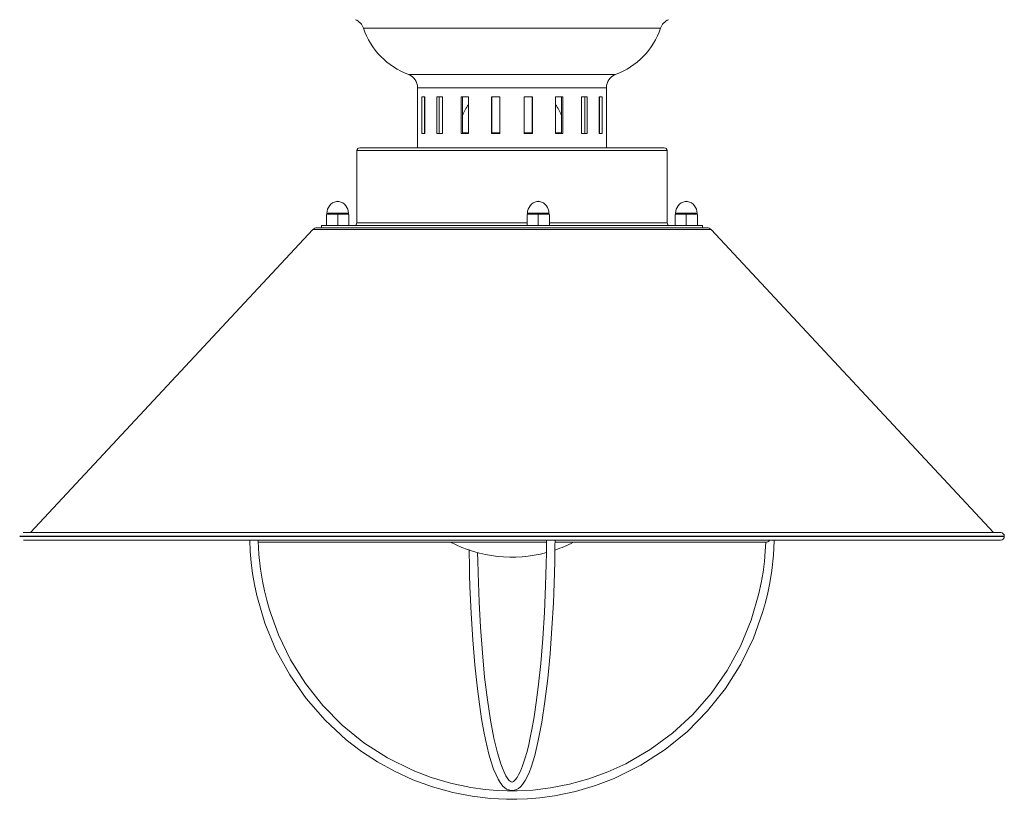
# Model space of a CAD drawing. Header units: millimetres. Extents: x -229 to 562, y -1615 to 177.
# Tile 1 of 10: x -229 to 120, y -1601 to -1324. Entities that reach past the tile are written whole.
import ezdxf

# ---------------------------------------------------------------- set-up
doc = ezdxf.new("R2010")
doc.units = ezdxf.units.MM

msp = doc.modelspace()

# ---------------------------------------------------------------- linework, layer by layer
at = {"color": 8, "linetype": 'Continuous', "lineweight": 15}
for p, q in [((-2.05, -1327.26), (-107.37, -1327.26)), ((-91.44, -1343.69), (-17.97, -1343.69)), ((-21.21, -1348.37), (-88.2, -1348.37)), ((0.29, -1370.68), (-109.71, -1370.68)), ((-116.06, -1388.7), (-116.96, -1388.7)), ((-44.95, -1388.7), (-45.86, -1388.7)), ((7.55, -1388.7), (6.65, -1388.7)), ((-112.7, -1392.91), (-120.32, -1392.91)), ((-109.71, -1396.28), (-49.37, -1396.28)), ((-41.59, -1392.91), (-49.21, -1392.91)), ((-41.43, -1396.28), (0.29, -1396.28)), ((10.91, -1392.91), (3.29, -1392.91)), ((15.89, -1398.72), (-125.3, -1398.72)), ((-229.25, -1507.45), (119.83, -1507.45)), ((-229.25, -1507.58), (119.83, -1507.58))]:
    msp.add_line(p, q, dxfattribs=at)
at = {"color": 7, "linetype": 'Continuous', "lineweight": 15}
for p, q in [((-88.2, -1348.37), (-88.2, -1351.57)), ((-21.21, -1351.57), (-21.21, -1348.37)), ((-88.16, -1351.57), (-88.2, -1351.57)), ((-88.16, -1364.57), (-88.16, -1351.57)), ((-85.63, -1351.57), (-86.66, -1351.57)), ((-86.66, -1351.57), (-86.66, -1364.57)), ((-85.72, -1351.57), (-85.72, -1364.57)), ((-85.63, -1364.57), (-85.63, -1351.57)), ((-79.37, -1351.57), (-81.3, -1351.57)), ((-81.3, -1351.57), (-81.3, -1364.57)), ((-80.53, -1351.57), (-80.53, -1364.57)), ((-79.37, -1364.57), (-79.37, -1351.57)), ((-70.14, -1351.57), (-72.73, -1351.57)), ((-72.73, -1351.57), (-72.73, -1364.57)), ((-72.23, -1351.57), (-72.23, -1364.57)), ((-70.14, -1364.57), (-70.14, -1351.57)), ((-59.04, -1351.57), (-61.99, -1351.57)), ((-61.99, -1351.57), (-61.99, -1364.57)), ((-61.82, -1351.57), (-61.82, -1364.57)), ((-59.04, -1364.57), (-59.04, -1351.57)), ((-47.42, -1351.57), (-50.37, -1351.57)), ((-50.37, -1351.57), (-50.37, -1364.57)), ((-47.59, -1364.57), (-47.59, -1351.57)), ((-47.42, -1364.57), (-47.42, -1351.57)), ((-36.68, -1351.57), (-39.28, -1351.57)), ((-39.28, -1351.57), (-39.28, -1364.57)), ((-37.18, -1364.57), (-37.18, -1351.57)), ((-36.68, -1364.57), (-36.68, -1351.57)), ((-28.11, -1351.57), (-30.04, -1351.57)), ((-30.04, -1351.57), (-30.04, -1364.57)), ((-28.88, -1364.57), (-28.88, -1351.57)), ((-28.11, -1364.57), (-28.11, -1351.57)), ((-22.75, -1351.57), (-23.78, -1351.57)), ((-23.78, -1351.57), (-23.78, -1364.57)), ((-23.69, -1364.57), (-23.69, -1351.57)), ((-22.75, -1364.57), (-22.75, -1351.57)), ((-21.21, -1351.57), (-21.25, -1351.57)), ((-21.25, -1351.57), (-21.25, -1364.57)), ((-88.2, -1364.57), (-88.2, -1369.68)), ((-88.2, -1364.57), (-88.16, -1364.57)), ((-86.66, -1364.57), (-85.63, -1364.57)), ((-81.3, -1364.57), (-79.37, -1364.57)), ((-72.73, -1364.57), (-70.14, -1364.57)), ((-70.14, -1364.39), (-72.23, -1364.39)), ((-61.99, -1364.57), (-59.04, -1364.57)), ((-59.04, -1364.39), (-61.82, -1364.39)), ((-47.59, -1364.39), (-50.37, -1364.39)), ((-50.37, -1364.57), (-47.42, -1364.57)), ((-37.18, -1364.39), (-39.28, -1364.39)), ((-39.28, -1364.57), (-36.68, -1364.57)), ((-30.04, -1364.57), (-28.11, -1364.57)), ((-23.78, -1364.57), (-22.75, -1364.57)), ((-21.25, -1364.57), (-21.21, -1364.57)), ((-21.21, -1369.68), (-21.21, -1364.57)), ((-109.71, -1370.68), (-109.71, -1396.28)), ((-108.71, -1369.68), (-0.71, -1369.68)), ((0.29, -1396.28), (0.29, -1370.68)), ((-120.48, -1393.38), (-118.49, -1393.22)), ((-120.48, -1393.22), (-112.54, -1393.22)), ((-120.48, -1393.38), (-120.48, -1397.12)), ((-120.32, -1392.91), (-120.32, -1393.22)), ((-118.49, -1393.22), (-116.51, -1393.38)), ((-116.51, -1393.38), (-114.53, -1393.22)), ((-116.51, -1393.38), (-116.51, -1397.12)), ((-114.53, -1393.22), (-112.54, -1393.38)), ((-112.7, -1393.22), (-112.7, -1392.91)), ((-112.54, -1393.38), (-112.54, -1397.12)), ((-49.37, -1393.38), (-47.39, -1393.22)), ((-49.37, -1393.22), (-41.43, -1393.22)), ((-49.37, -1393.38), (-49.37, -1397.12)), ((-49.21, -1392.91), (-49.21, -1393.22)), ((-47.39, -1393.22), (-45.4, -1393.38)), ((-45.4, -1393.38), (-43.42, -1393.22)), ((-45.4, -1393.38), (-45.4, -1397.12)), ((-43.42, -1393.22), (-41.43, -1393.38)), ((-41.59, -1393.22), (-41.59, -1392.91)), ((-41.43, -1393.38), (-41.43, -1397.12)), ((3.13, -1393.22), (11.07, -1393.22)), ((3.13, -1393.38), (5.11, -1393.22)), ((3.13, -1393.38), (3.13, -1397.12)), ((3.29, -1392.91), (3.29, -1393.22)), ((5.11, -1393.22), (7.1, -1393.38)), ((7.1, -1393.38), (9.08, -1393.22)), ((7.1, -1393.38), (7.1, -1397.12)), ((9.08, -1393.22), (11.07, -1393.38)), ((10.91, -1393.22), (10.91, -1392.91)), ((11.07, -1393.38), (11.07, -1397.12)), ((-125.3, -1398.72), (-225.4, -1506.14)), ((-123.84, -1398.08), (14.42, -1398.08)), ((-122.21, -1397.28), (-122.21, -1398.08)), ((12.79, -1397.28), (-122.21, -1397.28)), ((-43.42, -1397.28), (-45.4, -1397.12)), ((-41.43, -1397.12), (-43.42, -1397.28)), ((12.79, -1398.08), (12.79, -1397.28)), ((115.99, -1506.14), (15.89, -1398.72)), ((-228.01, -1506.15), (118.59, -1506.15)), ((118.42, -1506.14), (-227.83, -1506.14)), ((119.83, -1507.58), (119.83, -1507.45)), ((-227.95, -1508.88), (118.53, -1508.88)), ((-144.71, -1509.58), (-42.44, -1509.58)), ((-39.46, -1509.58), (35.29, -1509.58))]:
    msp.add_line(p, q, dxfattribs=at)
at = {"color": 7, "linetype": 'Continuous', "lineweight": 15, "flags": 128}
for points in [[(-147.68, -1508.88), (-147.51, -1512.92), (-147.18, -1516.8), (-146.69, -1520.68), (-146.02, -1524.59), (-145.19, -1528.5), (-142.34, -1538.26), (-138.43, -1547.71), (-133.52, -1556.68), (-127.68, -1565.05), (-120.98, -1572.74), (-113.48, -1579.63), (-108.09, -1583.76), (-102.42, -1587.47), (-96.38, -1590.83), (-89.88, -1593.81), (-82.93, -1596.36), (-75.74, -1598.36), (-68.84, -1599.7), (-62.34, -1600.48), (-56.66, -1600.77), (-52.97, -1600.78), (-49.26, -1600.63), (-44.86, -1600.27), (-39.66, -1599.55), (-32.2, -1598), (-25.11, -1595.91), (-18.43, -1593.35), (-9.09, -1588.7), (-0.44, -1583.12), (7.47, -1576.69), (14.62, -1569.44), (20.96, -1561.44), (26.39, -1552.79), (30.86, -1543.62), (34.16, -1534.5), (35.16, -1530.96), (36.01, -1527.49), (36.73, -1523.95), (37.43, -1519.56), (38, -1514.23), (38.27, -1509.05), (38.27, -1508.88)], [(-144.68, -1509.18), (-144.72, -1509.09), (-144.81, -1508.91), (-144.83, -1508.88)], [(35.23, -1509.58), (35.1, -1512.73), (34.78, -1516.48), (34.3, -1520.24), (33.66, -1524.02), (32.86, -1527.81), (30.09, -1537.27), (26.31, -1546.42), (21.56, -1555.1), (15.91, -1563.21), (9.41, -1570.64), (2.16, -1577.32), (-5.77, -1583.16), (-14.39, -1588.15), (-20.68, -1591.04), (-27.41, -1593.51), (-34.36, -1595.44), (-41.03, -1596.74), (-47.33, -1597.49), (-52.82, -1597.77), (-56.39, -1597.78), (-59.98, -1597.64), (-64.24, -1597.28), (-69.27, -1596.6), (-76.48, -1595.09), (-83.34, -1593.07), (-89.8, -1590.59), (-98.84, -1586.1), (-107.21, -1580.7), (-114.86, -1574.47), (-121.79, -1567.45), (-127.92, -1559.71), (-133.18, -1551.33), (-137.5, -1542.45), (-140.7, -1533.62), (-141.68, -1530.19), (-142.49, -1526.84), (-143.19, -1523.41), (-143.87, -1519.16), (-144.43, -1513.99), (-144.67, -1509.19)], [(-69.92, -1512.18), (-69.9, -1513.58), (-69.83, -1517.42), (-69.73, -1521.28), (-69.6, -1525.15), (-69.18, -1534.81), (-68.59, -1544.16), (-67.86, -1553.03), (-66.96, -1561.55), (-66.25, -1567.02), (-65.47, -1572.23), (-64.67, -1576.73), (-64.09, -1579.62), (-63.53, -1582.16), (-62.88, -1584.75), (-62.1, -1587.47), (-61.21, -1590.1), (-60.37, -1592.14), (-59.62, -1593.64), (-58.95, -1594.76), (-57.91, -1596.07), (-56.61, -1597.12), (-54.96, -1597.63), (-53.95, -1597.56), (-53.15, -1597.29), (-52.45, -1596.89), (-51.73, -1596.31), (-50.99, -1595.49), (-50.06, -1594.12), (-49.25, -1592.58), (-48.55, -1590.99), (-47.93, -1589.34), (-46.66, -1585.21), (-45.38, -1579.9), (-44.15, -1573.43), (-43.03, -1566.05), (-42.05, -1557.91), (-41.22, -1549.21), (-40.55, -1540.09), (-40.05, -1531.06), (-39.9, -1527.56), (-39.78, -1524.13), (-39.67, -1520.64), (-39.56, -1516.31), (-39.48, -1511.04), (-39.46, -1508.88)], [(-42.46, -1508.88), (-42.46, -1509.65), (-42.51, -1513.46), (-42.58, -1517.27), (-42.68, -1521.1), (-42.8, -1524.94), (-43.23, -1534.52), (-43.8, -1543.79), (-44.53, -1552.58), (-45.41, -1561), (-46.11, -1566.41), (-46.87, -1571.54), (-47.65, -1575.99), (-48.22, -1578.84), (-48.77, -1581.31), (-49.38, -1583.8), (-50.12, -1586.39), (-50.95, -1588.88), (-51.72, -1590.78), (-52.37, -1592.11), (-52.91, -1593.01), (-53.59, -1593.92), (-54.22, -1594.47), (-54.65, -1594.64), (-54.84, -1594.63), (-55.05, -1594.55), (-55.31, -1594.39), (-55.68, -1594.07), (-56.15, -1593.52), (-56.84, -1592.47), (-57.51, -1591.19), (-58.12, -1589.78), (-58.69, -1588.23), (-59.9, -1584.27), (-61.14, -1579.1), (-62.34, -1572.74), (-63.44, -1565.47), (-64.4, -1557.43), (-65.22, -1548.81), (-65.88, -1539.77), (-66.37, -1530.83), (-66.52, -1527.35), (-66.64, -1523.96), (-66.75, -1520.48), (-66.85, -1516.17), (-66.9, -1513.23)]]:
    msp.add_lwpolyline(points, dxfattribs=at)
at = {"color": 7, "linetype": 'Continuous', "lineweight": 15}
for centre, radius, start, end in [((-112.1, -1328.86), 5, 18.7624, 67.6275), ((2.69, -1328.86), 5, 112.3725, 161.2376), ((-82.04, -1318.65), 26.75, 198.7624, 249.4257), ((-27.37, -1318.65), 26.75, 290.5743, 341.2376), ((-93.2, -1348.37), 5, 0, 69.4257), ((-16.21, -1348.37), 5, 110.5743, 180), ((-54.63, -1365.33), 19, 144.722, 157.9348), ((-54.79, -1365.33), 19, 22.0652, 35.278), ((-108.71, -1370.68), 1, 90, 180), ((-0.71, -1370.68), 1, 0, 90), ((-116, -1392.91), 4.32, 102.8396, 180), ((-116.51, -1390.68), 2.03, 77.1604, 102.8396), ((-117.02, -1392.91), 4.32, 0, 77.1604), ((-44.9, -1392.91), 4.32, 102.8396, 180), ((-45.4, -1390.68), 2.03, 77.1604, 102.8396), ((-45.91, -1392.91), 4.32, 0, 77.1604), ((7.61, -1392.91), 4.32, 102.8396, 180), ((7.1, -1390.68), 2.03, 77.1604, 102.8396), ((6.59, -1392.91), 4.32, 0, 77.1604), ((-110.71, -1396.28), 1, 270, 0), ((1.29, -1396.28), 1, 180, 270), ((-123.84, -1400.08), 2, 90, 137.0214), ((14.42, -1400.08), 2, 42.9786, 90), ((118.42, -1507.79), 1.64, 83.833, 90), ((118.53, -1507.58), 1.3, 270, 0), ((118.53, -1507.45), 1.3, 360, 87.3706), ((-54.71, -1467.37), 47.5, 242.7066, 284.8884), ((-54.71, -1467.37), 47.5, 288.7445, 297.2934), ((35.29, -1508.08), 1.5, 270, 327.769)]:
    msp.add_arc(centre, radius, start, end, dxfattribs=at)

doc.saveas('drawing.dxf')
